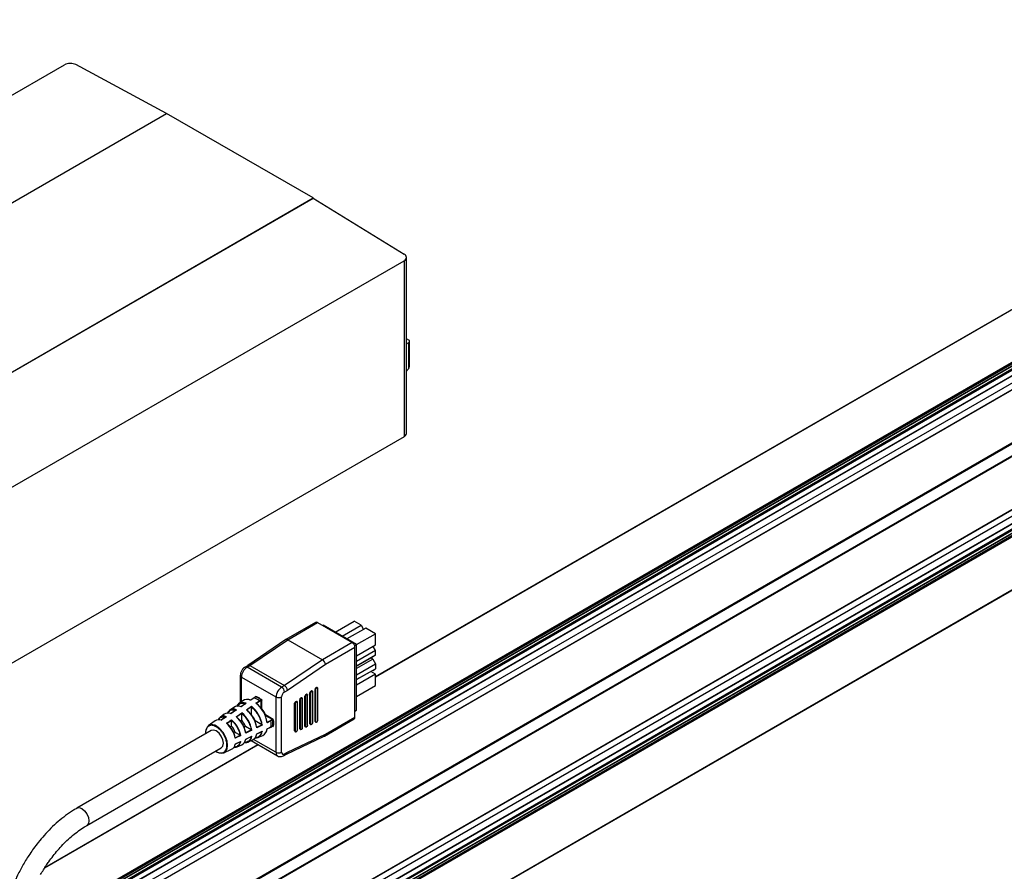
# Model space of a CAD drawing. Header units: millimetres. Extents: x 25 to 1093, y 25 to 838.
# Tile 13 of 16: x 262 to 508, y 353 to 566. Entities that reach past the tile are written whole.
import ezdxf

# ---------------------------------------------------------------- set-up
doc = ezdxf.new("R2010")
doc.units = ezdxf.units.MM

msp = doc.modelspace()

# ---------------------------------------------------------------- linework, layer by layer
at = {"ltscale": 4}
for p, q in [((350.46, 402.14), (662.13, 582.06)), ((662.28, 582.05), (350.46, 402.04)), ((673.72, 573.81), (261.89, 336.07)), ((673.86, 573.57), (261.89, 335.74)), ((261.9, 336.83), (673.82, 574.62)), ((673.15, 574.14), (261.9, 336.73)), ((261.91, 336.89), (673.86, 574.71)), ((261.93, 337.4), (673.86, 575.2)), ((261.94, 337.73), (673.72, 575.45)), ((679.56, 572.03), (233.37, 314.45)), ((679.66, 572.02), (233.47, 314.44)), ((673.86, 572.26), (261.89, 334.44)), ((261.89, 334.37), (673.82, 572.17)), ((261.89, 332.58), (671.76, 569.2)), ((244.91, 307.84), (691.1, 565.41)), ((245.06, 307.68), (691.25, 565.26)), ((246.35, 305.44), (692.54, 563.02)), ((692.6, 562.81), (246.41, 305.24)), ((78.19, 442.76), (272.72, 555.06)), ((298.21, 542.91), (275.55, 555.12)), ((246.37, 291.94), (692.56, 549.51)), ((246.41, 292.03), (692.6, 549.6)), ((686.21, 544.18), (240.02, 286.6)), ((689.81, 544.47), (243.63, 286.89)), ((243.73, 286.88), (689.91, 544.46)), ((100.89, 429), (298.24, 542.93)), ((244.86, 286.23), (691.04, 543.81)), ((245.14, 286.07), (691.18, 543.56)), ((245.7, 285.74), (691.18, 542.91)), ((691.93, 543.25), (245.79, 285.69)), ((692.03, 543.24), (245.85, 285.66)), ((692.46, 542.99), (246.27, 285.41)), ((692.6, 542.75), (246.41, 285.17)), ((334.88, 521.78), (298.24, 542.93)), ((692.54, 529.4), (246.35, 271.82)), ((246.41, 271.96), (692.6, 529.54)), ((245.06, 271.08), (691.25, 528.65)), ((137.53, 407.84), (334.88, 521.78)), ((334.88, 521.78), (334.88, 521.74)), ((137.53, 407.81), (334.88, 521.74)), ((334.88, 521.74), (357.57, 507.76)), ((163.05, 393.78), (357.57, 506.08)), ((357.57, 506.08), (357.57, 462.09)), ((358.16, 462.9), (358.16, 506.91)), ((358.74, 486.27), (358.16, 486.61)), ((358.16, 485.29), (358.74, 485.62)), ((358.74, 479.15), (358.74, 485.62)), ((358.97, 482.27), (358.97, 485.95)), ((357.57, 462.09), (163.05, 349.79)), ((340.38, 413.25), (345.09, 415.97)), ((346.83, 414.97), (345.09, 415.97)), ((335.47, 415.68), (328.05, 411.4)), ((328.54, 411.35), (335.97, 415.64)), ((335.97, 415.64), (344.6, 410.66)), ((337.24, 414.9), (337.38, 414.98)), ((345.73, 410.17), (337.38, 414.98)), ((342.11, 412.25), (346.83, 414.97)), ((348.02, 414.28), (343.31, 411.56)), ((346.83, 414.97), (347.42, 413.94)), ((350.46, 412.87), (348.02, 414.28)), ((328.03, 411.39), (318.57, 404.95)), ((319.07, 404.9), (328.54, 411.35)), ((328.54, 411.35), (337.17, 406.37)), ((345.73, 410.14), (350.46, 412.87)), ((350.46, 410.06), (350.46, 412.87)), ((344.6, 410.66), (337.17, 406.37)), ((345.3, 409.43), (337.91, 405.16)), ((345.22, 409.87), (345.73, 410.17)), ((345.3, 392.01), (345.3, 409.43)), ((345.73, 393.72), (345.73, 410.17)), ((345.73, 407.32), (350.46, 410.06)), ((350.46, 408.68), (345.73, 405.94)), ((350.46, 408.68), (349.86, 409.71)), ((350.46, 407.49), (350.46, 408.68)), ((337.17, 406.37), (327.7, 399.92)), ((350.46, 407.49), (345.73, 404.76)), ((345.73, 404.76), (349.75, 407.08)), ((349.75, 406.52), (345.73, 404.2)), ((349.75, 406.52), (349.27, 406.8)), ((350.46, 407.49), (349.75, 407.08)), ((349.75, 406.52), (350.46, 405.3)), ((318.58, 404.95), (317.86, 404.54)), ((318.36, 404.49), (319.07, 404.9)), ((326.99, 399.51), (318.36, 404.49)), ((319.07, 404.9), (327.7, 399.92)), ((337.91, 405.16), (328.43, 398.71)), ((345.73, 402.56), (350.46, 405.3)), ((345.73, 401.38), (350.46, 404.11)), ((349.75, 403.7), (345.73, 401.38)), ((349.75, 403.7), (350.46, 404.11)), ((350.46, 405.3), (350.46, 404.11)), ((316.66, 402.45), (316.66, 395.64)), ((316.95, 402.04), (325.57, 397.06)), ((316.95, 395.86), (316.95, 402.04)), ((350.46, 402.73), (345.73, 400)), ((350.46, 402.73), (349.27, 403.42)), ((350.46, 399.91), (350.46, 402.73)), ((327.7, 399.92), (326.99, 399.51)), ((328.43, 398.71), (327.7, 398.29)), ((335.33, 390.96), (335.33, 398.96)), ((335.33, 398.96), (335.47, 398.88)), ((335.47, 398.88), (335.47, 390.88)), ((335.54, 399.33), (335.69, 399.41)), ((335.69, 399.25), (335.54, 399.33)), ((335.69, 399.41), (335.83, 399.33)), ((335.69, 399.25), (335.83, 399.33)), ((335.98, 399.35), (335.84, 399.43)), ((336.04, 391.21), (336.04, 399.21)), ((345.73, 397.18), (350.46, 399.91)), ((319.28, 396.22), (318.95, 396.28)), ((320.08, 396.82), (319.25, 396.26)), ((320.11, 396.82), (319.26, 396.24)), ((320.5, 397.06), (320.08, 396.82)), ((320.54, 397.07), (320.11, 396.82)), ((320.48, 397.23), (320.48, 397.05)), ((321.41, 396.07), (321.84, 396.32)), ((322.04, 394.11), (322.04, 396.34)), ((325.57, 397.06), (325.57, 383.23)), ((326.99, 383.23), (326.99, 397.06)), ((331.51, 389.13), (331.51, 396.36)), ((331.51, 396.36), (331.66, 396.28)), ((331.66, 396.28), (331.66, 389.05)), ((331.73, 396.73), (331.87, 396.81)), ((331.87, 396.65), (331.73, 396.73)), ((331.87, 396.81), (332.01, 396.73)), ((332.01, 396.73), (331.87, 396.65)), ((332.16, 396.74), (332.02, 396.83)), ((332.22, 389.4), (332.22, 396.61)), ((332.79, 389.76), (332.79, 397.25)), ((332.79, 397.25), (332.93, 397.17)), ((332.93, 397.17), (332.93, 389.68)), ((332.98, 397.61), (333.12, 397.7)), ((333.12, 397.52), (332.98, 397.61)), ((333.12, 397.7), (333.26, 397.62)), ((333.26, 397.62), (333.12, 397.52)), ((333.43, 397.65), (333.29, 397.73)), ((333.49, 390), (333.49, 397.51)), ((334.06, 390.36), (334.06, 398.1)), ((334.06, 398.1), (334.2, 398.01)), ((334.2, 398.01), (334.2, 390.28)), ((334.27, 398.46), (334.41, 398.55)), ((334.41, 398.38), (334.27, 398.46)), ((334.41, 398.55), (334.55, 398.46)), ((334.55, 398.46), (334.41, 398.38)), ((334.7, 398.48), (334.56, 398.56)), ((334.77, 390.6), (334.77, 398.34)), ((315.02, 394.45), (313.96, 393.68)), ((315.73, 393.84), (314.31, 392.88)), ((315.79, 394.75), (316.34, 395.29)), ((317.27, 396.09), (316.21, 395.32)), ((316.88, 394.59), (316.54, 394.64)), ((318.13, 395.47), (316.86, 394.61)), ((318.16, 393.86), (319.43, 394.72)), ((319.42, 394.57), (318.29, 393.8)), ((318.29, 393.8), (318.29, 393.78)), ((319.42, 394.56), (319.42, 394.57)), ((319.42, 392.63), (319.42, 394.56)), ((320.56, 395.49), (321.41, 396.07)), ((320.69, 395.43), (320.7, 395.41)), ((321.47, 395.96), (320.7, 395.43)), ((321.9, 396.2), (321.47, 395.96)), ((321.9, 394.08), (321.9, 396.2)), ((330.24, 388.55), (330.24, 395.49)), ((330.24, 395.49), (330.38, 395.41)), ((330.38, 395.41), (330.38, 388.47)), ((330.45, 395.86), (330.6, 395.94)), ((330.6, 395.78), (330.45, 395.86)), ((330.6, 395.94), (330.74, 395.86)), ((330.74, 395.86), (330.6, 395.78)), ((330.89, 395.88), (330.75, 395.96)), ((330.95, 388.8), (330.95, 395.74)), ((312.63, 392.72), (311.58, 391.95)), ((313.18, 392.12), (311.91, 391.25)), ((315.61, 392.13), (317.03, 393.09)), ((315.75, 392.05), (315.74, 392.07)), ((315.75, 392.07), (315.74, 392.07)), ((317.02, 392.94), (315.75, 392.07)), ((317.02, 392.94), (317.02, 392.93)), ((317.02, 391.24), (317.02, 392.93)), ((319.42, 392.63), (319.36, 392.59)), ((324.67, 391.4), (322.83, 392.46)), ((324.85, 391.46), (322.93, 392.57)), ((324.67, 391.4), (324.24, 391.16)), ((337.68, 387.27), (345.1, 391.55)), ((337.91, 387.74), (345.3, 392.01)), ((345.3, 393.48), (345.73, 393.72)), ((310.39, 391.09), (308.66, 389.84)), ((313.31, 390.4), (313.28, 390.54)), ((314.47, 391.21), (313.34, 390.44)), ((313.34, 390.44), (313.34, 390.41)), ((314.47, 389.77), (314.1, 389.56)), ((314.47, 391.2), (314.47, 391.21)), ((314.47, 389.77), (314.47, 391.2)), ((316.66, 391.03), (317.02, 391.24)), ((317.93, 389.66), (317.57, 389.45)), ((319.39, 388.82), (317.93, 389.66)), ((320.34, 391.05), (320.27, 391.01)), ((322.01, 390.08), (320.34, 391.05)), ((320.76, 389.49), (320.78, 389.48)), ((322.15, 390.01), (320.77, 389.34)), ((320.78, 389.48), (322.01, 390.08)), ((320.78, 389.48), (320.78, 389.48)), ((322.01, 390.08), (322.01, 390.08)), ((323.26, 388.81), (323.38, 389.13)), ((323.36, 389.07), (324.3, 389.52)), ((324.31, 391.05), (323.38, 390.6)), ((323.38, 390.76), (323.4, 390.75)), ((323.38, 389.1), (324.31, 389.55)), ((323.4, 390.75), (324.24, 391.16)), ((323.4, 390.75), (323.4, 390.75)), ((324.29, 389.52), (324.72, 389.77)), ((324.74, 391.3), (324.31, 391.05)), ((324.31, 389.55), (324.74, 389.8)), ((324.7, 389.75), (324.85, 389.66)), ((324.72, 389.77), (324.72, 389.77)), ((331.66, 389.05), (331.51, 389.13)), ((331.58, 389), (331.72, 388.92)), ((331.78, 388.9), (332.01, 389.03)), ((332.93, 389.68), (332.79, 389.76)), ((332.85, 389.62), (332.99, 389.54)), ((333.14, 389.55), (333.28, 389.63)), ((334.2, 390.28), (334.06, 390.36)), ((334.12, 390.22), (334.26, 390.14)), ((334.41, 390.16), (334.55, 390.24)), ((335.47, 390.88), (335.33, 390.96)), ((335.39, 390.82), (335.54, 390.74)), ((335.69, 390.76), (335.83, 390.84)), ((309.4, 388.68), (275.82, 369.29)), ((315.01, 387.98), (315.39, 388.19)), ((315.38, 386.89), (315.4, 386.87)), ((316.62, 387.48), (315.39, 388.19)), ((316.77, 387.4), (315.39, 386.73)), ((315.4, 386.88), (316.63, 387.47)), ((315.4, 386.87), (315.4, 386.88)), ((316.63, 387.47), (316.62, 387.48)), ((317.99, 388.15), (318.01, 388.14)), ((319.54, 388.74), (318, 388)), ((318, 386.49), (319.54, 387.24)), ((318.01, 388.14), (318.02, 388.14)), ((318.02, 388.14), (319.4, 388.81)), ((319.39, 388.82), (319.4, 388.81)), ((325.57, 383.23), (319.97, 386.46)), ((321.1, 387.04), (320.34, 386.83)), ((320.77, 387.83), (322.15, 388.51)), ((321.06, 386.92), (322.25, 387.45)), ((328.19, 382.77), (337.65, 387.25)), ((328.43, 383.25), (337.91, 387.74)), ((330.38, 388.47), (330.24, 388.55)), ((330.3, 388.42), (330.45, 388.33)), ((330.6, 388.35), (330.74, 388.43)), ((321.14, 385.11), (267.73, 354.28)), ((267.83, 354.44), (321.05, 385.16)), ((278.32, 364.96), (311.9, 384.35)), ((312.54, 383.13), (314.48, 383.99)), ((315.39, 385.23), (316.77, 385.9)), ((316.63, 385.84), (315.4, 385.24)), ((315.83, 384.59), (317.02, 385.12)), ((318.52, 385.79), (319.71, 386.32)), ((319.34, 386.15), (325.99, 382.31)), ((327.49, 382.36), (328.21, 382.78)), ((327.7, 382.82), (328.43, 383.25))]:
    msp.add_line(p, q, dxfattribs=at)
at = {"ltscale": 4, "flags": 128}
for points in [[(333.26, 397.62), (333.31, 397.64), (333.35, 397.66), (333.39, 397.66), (333.43, 397.65), (333.45, 397.63), (333.48, 397.6), (333.49, 397.56), (333.49, 397.51)], [(315.69, 393.84), (315.05, 393.41), (314.3, 392.9)], [(318.09, 395.47), (317.52, 395.08), (316.82, 394.61)], [(313.14, 392.11), (312.57, 391.72), (311.87, 391.25)], [(312.54, 383.13), (312.94, 383.41), (313.33, 384.06), (313.46, 384.97), (313.33, 386.02), (312.94, 387.13), (312.33, 388.18), (311.57, 389.07), (310.72, 389.72)], [(311.9, 384.35), (311.9, 384.35), (312.29, 384.79), (312.42, 385.49), (312.29, 386.35), (311.9, 387.23), (311.33, 388.01), (310.65, 388.55), (309.98, 388.79), (309.4, 388.68)], [(317.98, 386.46), (318.68, 386.8), (319.52, 387.21)], [(320.75, 387.8), (321.38, 388.11), (322.13, 388.47)], [(275.81, 369.28), (275.82, 369.29), (276.39, 369.4), (277.07, 369.16), (277.74, 368.62), (278.32, 367.84), (278.7, 366.96), (278.83, 366.1)], [(278.83, 366.1), (278.7, 365.4), (278.32, 364.96), (278.31, 364.95)]]:
    msp.add_lwpolyline(points, dxfattribs=at)
at = {"ltscale": 16}
for centre, radius, start, end in [((357.35, 480), 1.63, 299.7261, 328.4861), ((357.16, 463), 1.01, 294.3747, 354.3052), ((335.68, 415.23), 0.503, 54.3824, 114.3071), ((343.77, 409.36), 1.54, 2.6055, 57.3945), ((320.02, 401.9), 3.07, 122.6055, 177.3945), ((318.07, 404.11), 0.479, 52.7451, 115.9712), ((317.13, 402.48), 0.479, 184.0281, 247.2638), ((328.65, 396.92), 3.07, 122.6055, 177.3945), ((326.16, 398.22), 1.54, 2.6055, 57.3945), ((335.79, 398.94), 0.461, 122.6055, 177.3945), ((335.93, 398.86), 0.461, 122.6055, 177.3945), ((335.77, 399.29), 0.151, 65.6929, 125.6176), ((335.91, 399.23), 0.131, 350.786, 129.2033), ((318.4, 394.36), 2.07, 65.4273, 123.3694), ((318.4, 392.35), 4.79, 50.9974, 69.0079), ((318.83, 392.6), 4.79, 50.9968, 69.0086), ((326.28, 398.43), 1.54, 242.6097, 297.3903), ((328.52, 396.99), 1.54, 122.6055, 177.3945), ((331.97, 396.34), 0.461, 122.6055, 177.3945), ((332.12, 396.26), 0.461, 122.6055, 177.3945), ((331.96, 396.69), 0.151, 65.6929, 125.6176), ((332.09, 396.63), 0.131, 350.786, 129.2033), ((333.25, 397.23), 0.466, 125.7856, 177.1942), ((333.39, 397.15), 0.466, 125.7856, 177.1942), ((333.23, 397.59), 0.155, 65.5382, 132.5139), ((334.52, 398.08), 0.461, 122.6055, 177.3945), ((334.66, 397.99), 0.461, 122.6055, 177.3945), ((334.5, 398.42), 0.151, 65.6929, 125.6176), ((334.64, 398.36), 0.131, 350.786, 129.2033), ((314.99, 392.09), 1.9, 67.3324, 123.0336), ((316.08, 392.84), 1.93, 66.3387, 123.4912), ((317.31, 393.84), 1.85, 126.7085, 152.3903), ((317.31, 393.61), 2.04, 66.3872, 122.879), ((313.27, 388.02), 7.62, 9.9445, 50.0555), ((314.41, 388.68), 7.86, 9.7109, 50.2891), ((315.43, 389.27), 8.07, 9.5156, 50.4844), ((330.7, 395.47), 0.461, 122.6055, 177.3945), ((330.84, 395.39), 0.461, 122.6055, 177.3945), ((330.68, 395.82), 0.151, 65.6929, 125.6176), ((330.82, 395.76), 0.131, 350.786, 129.2033), ((311.3, 389.71), 1.65, 68.6794, 123.7876), ((312.55, 390.65), 1.63, 126.7228, 154.4648), ((312.54, 390.49), 1.75, 68.494, 123.2168), ((313.63, 391.23), 1.79, 67.4524, 123.6352), ((315.02, 392.27), 1.76, 126.8005, 155.7583), ((309.96, 386.11), 6.93, 10.7169, 49.2581), ((310.98, 386.7), 7.14, 10.4616, 49.5384), ((312.25, 387.43), 7.41, 10.1656, 49.8344), ((316.32, 389.78), 4.21, 17.4855, 42.5145), ((344.83, 391.95), 0.48, 304.0564, 7.2558), ((310.11, 388.22), 2.16, 129.1673, 189.711), ((309.59, 388.22), 1.87, 53.0639, 116.8609), ((308.82, 385.45), 6.69, 11.0225, 48.9775), ((311.37, 386.92), 4.21, 17.4855, 42.5145), ((313.91, 388.39), 4.21, 17.4855, 42.5145), ((321.29, 389.32), 2.1, 297.1859, 354.0208), ((319.58, 390.3), 4.79, 350.9962, 9.0038), ((320.01, 390.55), 4.79, 350.9955, 9.0045), ((331.66, 389.12), 0.149, 174.025, 234.6628), ((331.78, 389.03), 0.128, 169.6882, 269.9359), ((331.76, 389.42), 0.461, 302.6055, 357.3945), ((332.93, 389.74), 0.148, 173.7012, 234.9867), ((333.06, 389.65), 0.131, 170.786, 309.2033), ((333.03, 390.02), 0.461, 302.6055, 357.3945), ((334.21, 390.34), 0.148, 173.7012, 234.9867), ((334.33, 390.26), 0.131, 170.786, 309.2033), ((334.31, 390.63), 0.461, 302.6055, 357.3945), ((335.48, 390.95), 0.148, 173.7012, 234.9867), ((335.6, 390.86), 0.131, 170.786, 309.2033), ((335.58, 391.23), 0.461, 302.6055, 357.3945), ((316.2, 386.74), 1.82, 296.8647, 352.0513), ((317.69, 387.46), 1.87, 296.444, 353.1934), ((318.82, 388.07), 1.96, 297.0387, 353.1348), ((320.33, 388.59), 1.82, 270.8523, 293.397), ((320.16, 388.71), 2, 296.5721, 354.1651), ((330.39, 388.54), 0.148, 173.7012, 234.9867), ((330.51, 388.45), 0.131, 170.786, 309.2033), ((330.49, 388.82), 0.461, 302.6055, 357.3945), ((313.73, 385.49), 1.68, 296.6803, 350.8564), ((315.18, 386.1), 1.64, 263.9254, 293.2186), ((315.06, 386.14), 1.72, 296.2923, 352.0004), ((317.82, 387.41), 1.77, 263.6723, 293.175), ((311.88, 385.23), 2.2, 230.6097, 287.2992), ((326.28, 384.59), 1.54, 242.6097, 297.3903), ((326.55, 383.12), 0.986, 173.699, 235.0098), ((327.42, 383.16), 0.437, 170.786, 309.2033), ((327.2, 382.77), 0.503, 305.6999, 5.6202)]:
    msp.add_arc(centre, radius, start, end, dxfattribs=at)
for centre, major_axis, ratio, start_param, end_param in [((274.14, 554.3), (2, 0.06), 0.557598, 0.769709, 2.340506), ((356.16, 506.95), (2, -0.06), 0.596325, 5.51573, 7.086527), ((358.17, 485.95), (0.802, 0), 0.575709, 5.499157, 7.067214), ((328.58, 410.55), (-0.532, 0.847), 0.551057, 5.477444, 6.303609), ((337.2, 405.57), (-0.532, 0.847), 0.551057, 3.906648, 5.477444), ((319.1, 404.1), (-0.532, 0.847), 0.551057, 5.477444, 6.303609), ((327.73, 399.12), (-0.532, 0.847), 0.551057, 3.906648, 5.477444), ((337.2, 388.15), (-0.465, 0.886), 0.602548, 3.117175, 3.95149), ((327.73, 383.66), (-0.465, 0.886), 0.602548, 3.166011, 3.95149)]:
    msp.add_ellipse(centre, major_axis=major_axis, ratio=ratio, start_param=start_param, end_param=end_param, dxfattribs=at)
at = {"ltscale": 4}
for points, knots in [([(358.74, 479.15), (358.77, 479.21), (358.87, 479.38), (358.94, 479.72), (358.95, 479.96), (358.95, 480.08)], [0, 0, 0, 0, 0.202283, 0.593732, 1, 1, 1, 1]), ([(358.95, 480.08), (358.96, 480.53), (358.97, 481.26), (358.97, 481.99), (358.97, 482.27)], [0, 0, 0, 0, 0.621147, 1, 1, 1, 1]), ([(317.86, 404.54), (317.73, 404.46), (317.41, 404.24), (316.99, 403.7), (316.7, 403.06), (316.67, 402.63), (316.66, 402.45)], [0, 0, 0, 0, 0.187808, 0.47786, 0.780726, 1, 1, 1, 1]), ([(319.26, 396.24), (319.26, 396.25), (319.26, 396.27), (319.27, 396.27), (319.27, 396.26), (319.28, 396.25), (319.28, 396.24)], [0, 0, 0, 0, 0.374423, 0.618805, 0.813514, 1, 1, 1, 1]), ([(320.54, 397.07), (320.54, 397.07), (320.55, 397.07), (320.56, 397.09), (320.56, 397.13), (320.53, 397.18), (320.5, 397.21), (320.48, 397.23)], [0, 0, 0, 0, 0.068287, 0.152836, 0.385149, 0.618072, 1, 1, 1, 1]), ([(322.04, 396.34), (322.03, 396.34), (321.99, 396.34), (321.94, 396.34), (321.89, 396.33), (321.87, 396.33), (321.85, 396.32), (321.84, 396.32), (321.84, 396.32)], [0, 0, 0, 0, 0.24566, 0.6459488, 0.7547982, 0.8479532, 0.9282562, 1, 1, 1, 1]), ([(322.04, 396.34), (322.03, 396.33), (322.02, 396.31), (322.01, 396.3), (322.01, 396.3), (322, 396.3), (322, 396.29), (322, 396.28), (321.97, 396.26), (321.94, 396.24), (321.91, 396.22), (321.9, 396.21), (321.9, 396.2), (321.9, 396.2)], [0, 0, 0, 0, 0.253153, 0.317436, 0.333972, 0.338338, 0.339906, 0.340104, 0.569476, 0.813646, 0.925268, 0.966777, 1, 1, 1, 1]), ([(313.97, 393.54), (314, 393.58), (314.21, 393.8), (314.77, 393.91), (315.33, 393.8), (315.6, 393.74)], [0, 0, 0, 0, 0.095263, 0.556604, 1, 1, 1, 1]), ([(316.34, 395.29), (316.59, 395.39), (317.08, 395.6), (317.7, 395.45), (318.01, 395.37)], [0, 0, 0, 0, 0.510429, 1, 1, 1, 1]), ([(316.86, 394.61), (316.86, 394.62), (316.86, 394.64), (316.86, 394.64), (316.87, 394.63), (316.87, 394.62), (316.87, 394.61)], [0, 0, 0, 0, 0.375344, 0.618989, 0.813274, 1, 1, 1, 1]), ([(318.29, 393.8), (318.29, 393.8), (318.28, 393.82), (318.25, 393.84), (318.21, 393.85), (318.18, 393.86), (318.16, 393.86)], [0, 0, 0, 0, 0.18732, 0.386266, 0.623568, 1, 1, 1, 1]), ([(320.76, 389.49), (320.67, 389.88), (320.49, 390.67), (319.92, 391.86), (319.17, 392.96), (318.58, 393.51), (318.29, 393.78)], [0, 0, 0, 0, 0.244918, 0.5, 0.755082, 1, 1, 1, 1]), ([(319.43, 394.72), (319.43, 394.71), (319.43, 394.68), (319.43, 394.64), (319.43, 394.6), (319.42, 394.58), (319.42, 394.57)], [0, 0, 0, 0, 0.359706, 0.604114, 0.823706, 1, 1, 1, 1]), ([(319.42, 394.56), (319.73, 394.28), (320.34, 393.7), (321.13, 392.56), (321.73, 391.31), (321.91, 390.49), (322.01, 390.08)], [0, 0, 0, 0, 0.244786, 0.5, 0.755214, 1, 1, 1, 1]), ([(320.69, 395.43), (320.69, 395.44), (320.68, 395.45), (320.66, 395.47), (320.62, 395.49), (320.58, 395.49), (320.56, 395.49)], [0, 0, 0, 0, 0.187076, 0.386205, 0.623065, 1, 1, 1, 1]), ([(323.38, 390.76), (323.28, 391.18), (323.09, 392.03), (322.47, 393.33), (321.65, 394.53), (321.01, 395.12), (320.7, 395.41)], [0, 0, 0, 0, 0.244674, 0.5, 0.755326, 1, 1, 1, 1]), ([(321.41, 396.07), (321.42, 396.06), (321.44, 396.05), (321.46, 396.02), (321.47, 395.99), (321.47, 395.97), (321.47, 395.96)], [0, 0, 0, 0, 0.25, 0.5, 0.75, 1, 1, 1, 1]), ([(311.11, 391.23), (311.14, 391.31), (311.25, 391.62), (311.5, 391.79), (311.69, 391.91)], [0, 0, 0, 0, 0.234147, 1, 1, 1, 1]), ([(311.69, 391.91), (311.89, 392), (312.3, 392.17), (312.81, 392.06), (313.06, 392.01)], [0, 0, 0, 0, 0.509313, 1, 1, 1, 1]), ([(313.21, 390.5), (313.26, 390.53), (313.4, 390.63), (313.82, 390.91), (314.2, 391.17), (314.48, 391.36)], [0, 0, 0, 0, 0.116787, 0.322383, 1, 1, 1, 1]), ([(313.47, 392.95), (313.49, 393.01), (313.59, 393.29), (313.8, 393.43), (313.97, 393.54)], [0, 0, 0, 0, 0.224785, 1, 1, 1, 1]), ([(314.31, 392.88), (314.31, 392.89), (314.31, 392.91), (314.32, 392.91), (314.32, 392.91), (314.33, 392.89), (314.33, 392.89)], [0, 0, 0, 0, 0.376138, 0.61907, 0.812963, 1, 1, 1, 1]), ([(314.47, 391.21), (314.47, 391.21), (314.48, 391.23), (314.48, 391.26), (314.48, 391.28), (314.48, 391.29), (314.48, 391.29), (314.48, 391.29), (314.48, 391.29), (314.48, 391.31), (314.47, 391.33), (314.47, 391.35), (314.48, 391.36), (314.48, 391.36), (314.48, 391.36)], [0, 0, 0, 0, 0.113055, 0.24095, 0.489504, 0.489657, 0.490074, 0.491702, 0.498129, 0.523673, 0.759936, 0.889818, 0.945744, 1, 1, 1, 1]), ([(315.74, 392.07), (315.74, 392.08), (315.73, 392.09), (315.71, 392.11), (315.67, 392.13), (315.63, 392.13), (315.61, 392.13)], [0, 0, 0, 0, 0.1876382, 0.3863644, 0.6229042, 1, 1, 1, 1]), ([(317.99, 388.15), (317.91, 388.5), (317.74, 389.22), (317.21, 390.3), (316.54, 391.29), (316.01, 391.8), (315.75, 392.05)], [0, 0, 0, 0, 0.245205, 0.5, 0.754795, 1, 1, 1, 1]), ([(317.03, 393.09), (317.03, 393.08), (317.03, 393.05), (317.03, 393), (317.02, 392.97), (317.02, 392.95), (317.02, 392.94)], [0, 0, 0, 0, 0.390009, 0.61739, 0.814191, 1, 1, 1, 1]), ([(317.02, 392.93), (317.3, 392.67), (317.86, 392.13), (318.57, 391.08), (319.13, 389.94), (319.3, 389.19), (319.39, 388.82)], [0, 0, 0, 0, 0.245041, 0.5, 0.754959, 1, 1, 1, 1]), ([(324.67, 391.4), (324.67, 391.4), (324.67, 391.41), (324.69, 391.41), (324.72, 391.42), (324.76, 391.44), (324.8, 391.45), (324.83, 391.45), (324.84, 391.46), (324.85, 391.46)], [0, 0, 0, 0, 0.033692, 0.073924, 0.177578, 0.410448, 0.691416, 0.763505, 1, 1, 1, 1]), ([(324.74, 391.3), (324.74, 391.3), (324.75, 391.31), (324.77, 391.33), (324.8, 391.36), (324.83, 391.41), (324.85, 391.44), (324.85, 391.46)], [0, 0, 0, 0, 0.068287, 0.152836, 0.385149, 0.618072, 1, 1, 1, 1]), ([(308.76, 389.79), (308.64, 389.7), (308.4, 389.52), (308.09, 388.98), (307.92, 388.41), (308, 387.93), (308.01, 387.87)], [0, 0, 0, 0, 0.245849, 0.486589, 0.933797, 1, 1, 1, 1]), ([(310.65, 389.6), (310.32, 389.75), (309.8, 389.99), (309.17, 389.97), (308.9, 389.85), (308.76, 389.79)], [0, 0, 0, 0, 0.478914, 0.736721, 1, 1, 1, 1]), ([(312.55, 383.24), (312.67, 383.33), (312.91, 383.5), (313.23, 384.04), (313.39, 384.93), (313.23, 386.01), (312.91, 386.92), (312.56, 387.61), (312.13, 388.26), (311.51, 389), (310.99, 389.36), (310.65, 389.6)], [0, 0, 0, 0, 0.08776, 0.173695, 0.333333, 0.492971, 0.578907, 0.666667, 0.754426, 0.840362, 1, 1, 1, 1]), ([(311.91, 391.25), (311.91, 391.26), (311.91, 391.28), (311.91, 391.28), (311.92, 391.27), (311.92, 391.26), (311.92, 391.25)], [0, 0, 0, 0, 0.376113, 0.61903, 0.812608, 1, 1, 1, 1]), ([(313.21, 390.5), (313.21, 390.5), (313.22, 390.5), (313.23, 390.5), (313.24, 390.5), (313.25, 390.5), (313.26, 390.5), (313.27, 390.49), (313.29, 390.48), (313.32, 390.46), (313.33, 390.45), (313.34, 390.44), (313.34, 390.44)], [0, 0, 0, 0, 0.055546, 0.11426, 0.249187, 0.251559, 0.27013, 0.321629, 0.515897, 0.760356, 0.877222, 1, 1, 1, 1]), ([(315.38, 386.89), (315.3, 387.21), (315.13, 387.85), (314.66, 388.82), (314.05, 389.72), (313.58, 390.19), (313.34, 390.41)], [0, 0, 0, 0, 0.245508, 0.5, 0.754492, 1, 1, 1, 1]), ([(314.47, 391.2), (314.72, 390.96), (315.23, 390.47), (315.87, 389.52), (316.37, 388.49), (316.54, 387.81), (316.62, 387.48)], [0, 0, 0, 0, 0.245343, 0.5, 0.754657, 1, 1, 1, 1]), ([(320.77, 389.34), (320.78, 389.36), (320.79, 389.39), (320.8, 389.43), (320.79, 389.46), (320.79, 389.47), (320.78, 389.48)], [0, 0, 0, 0, 0.375344, 0.618989, 0.813274, 1, 1, 1, 1]), ([(322.01, 390.08), (322.02, 390.07), (322.04, 390.07), (322.08, 390.05), (322.12, 390.03), (322.14, 390.01), (322.15, 390.01)], [0, 0, 0, 0, 0.176277, 0.395885, 0.64026, 1, 1, 1, 1]), ([(323.38, 390.6), (323.39, 390.62), (323.41, 390.65), (323.41, 390.7), (323.41, 390.73), (323.4, 390.74), (323.4, 390.75)], [0, 0, 0, 0, 0.374423, 0.618805, 0.813514, 1, 1, 1, 1]), ([(323.4, 389.11), (323.4, 389.11), (323.41, 389.1), (323.41, 389.09), (323.41, 389.09), (323.39, 389.1), (323.38, 389.1)], [0, 0, 0, 0, 0.187076, 0.386205, 0.623065, 1, 1, 1, 1]), ([(324.24, 391.16), (324.25, 391.15), (324.27, 391.14), (324.29, 391.11), (324.31, 391.08), (324.31, 391.06), (324.31, 391.05)], [0, 0, 0, 0, 0.25, 0.5, 0.75, 1, 1, 1, 1]), ([(324.31, 389.55), (324.31, 389.54), (324.31, 389.53), (324.29, 389.52), (324.27, 389.51), (324.25, 389.52), (324.24, 389.53)], [0, 0, 0, 0, 0.25, 0.5, 0.75, 1, 1, 1, 1]), ([(324.85, 389.66), (324.84, 389.68), (324.83, 389.7), (324.81, 389.71), (324.8, 389.72), (324.8, 389.72), (324.8, 389.72), (324.79, 389.73), (324.76, 389.75), (324.72, 389.77), (324.69, 389.78), (324.67, 389.77), (324.67, 389.77), (324.67, 389.77)], [0, 0, 0, 0, 0.253153, 0.317436, 0.333972, 0.338338, 0.339906, 0.340104, 0.569476, 0.813646, 0.925268, 0.966777, 1, 1, 1, 1]), ([(324.72, 389.77), (324.72, 389.77), (324.72, 389.77), (324.73, 389.76), (324.75, 389.76), (324.75, 389.75)], [0, 0, 0, 0, 0.329897, 0.660031, 1, 1, 1, 1]), ([(324.85, 389.66), (324.85, 389.68), (324.84, 389.72), (324.81, 389.77), (324.78, 389.79), (324.77, 389.8), (324.75, 389.8), (324.74, 389.8), (324.74, 389.8)], [0, 0, 0, 0, 0.24566, 0.6459488, 0.7547982, 0.8479532, 0.9282562, 1, 1, 1, 1]), ([(315.39, 386.73), (315.39, 386.75), (315.41, 386.78), (315.41, 386.83), (315.41, 386.86), (315.4, 386.87), (315.4, 386.87)], [0, 0, 0, 0, 0.376113, 0.61903, 0.812608, 1, 1, 1, 1]), ([(316.63, 387.47), (316.64, 387.47), (316.66, 387.46), (316.69, 387.45), (316.73, 387.42), (316.75, 387.41), (316.77, 387.4)], [0, 0, 0, 0, 0.185985, 0.3824858, 0.6096099, 1, 1, 1, 1]), ([(318, 388), (318.01, 388.02), (318.02, 388.05), (318.03, 388.09), (318.02, 388.12), (318.02, 388.13), (318.01, 388.14)], [0, 0, 0, 0, 0.376138, 0.61907, 0.812963, 1, 1, 1, 1]), ([(318.01, 386.51), (318.02, 386.5), (318.02, 386.49), (318.03, 386.48), (318.02, 386.48), (318.01, 386.49), (318, 386.49)], [0, 0, 0, 0, 0.187638, 0.386364, 0.622904, 1, 1, 1, 1]), ([(319.39, 387.18), (319.3, 386.92), (319.12, 386.38), (318.74, 385.95), (318.45, 385.88), (318.4, 385.87)], [0, 0, 0, 0, 0.443276, 0.904493, 1, 1, 1, 1]), ([(319.4, 388.81), (319.41, 388.81), (319.43, 388.8), (319.46, 388.79), (319.5, 388.76), (319.52, 388.75), (319.54, 388.74)], [0, 0, 0, 0, 0.185725, 0.382589, 0.609986, 1, 1, 1, 1]), ([(319.54, 387.24), (319.52, 387.22), (319.5, 387.2), (319.46, 387.18), (319.43, 387.17), (319.41, 387.18), (319.4, 387.18)], [0, 0, 0, 0, 0.390009, 0.61739, 0.814191, 1, 1, 1, 1]), ([(320.78, 387.85), (320.79, 387.84), (320.79, 387.83), (320.8, 387.82), (320.79, 387.82), (320.78, 387.83), (320.77, 387.83)], [0, 0, 0, 0, 0.18732, 0.386266, 0.623568, 1, 1, 1, 1]), ([(322.01, 388.45), (321.92, 388.15), (321.74, 387.53), (321.31, 387.21), (321.1, 387.04)], [0, 0, 0, 0, 0.489571, 1, 1, 1, 1]), ([(321.88, 388.13), (321.88, 388.13), (321.88, 388.13), (321.89, 388.13), (321.9, 388.12), (321.92, 388.12), (321.92, 388.12)], [0, 0, 0, 0, 0.272611, 0.544217, 0.813792, 1, 1, 1, 1]), ([(322.15, 388.51), (322.14, 388.49), (322.12, 388.47), (322.08, 388.45), (322.04, 388.44), (322.02, 388.44), (322.01, 388.45)], [0, 0, 0, 0, 0.359706, 0.604114, 0.823706, 1, 1, 1, 1]), ([(315.85, 384.71), (315.64, 384.61), (315.39, 384.48), (315.07, 384.53), (315.01, 384.54)], [0, 0, 0, 0, 0.799046, 1, 1, 1, 1]), ([(315.39, 385.23), (315.39, 385.22), (315.41, 385.22), (315.42, 385.22), (315.41, 385.23), (315.4, 385.24), (315.4, 385.24)], [0, 0, 0, 0, 0.403847, 0.634213, 0.782928, 1, 1, 1, 1]), ([(316.62, 385.84), (316.54, 385.6), (316.38, 385.11), (316.02, 384.84), (315.85, 384.71)], [0, 0, 0, 0, 0.490687, 1, 1, 1, 1]), ([(316.63, 385.84), (316.64, 385.84), (316.65, 385.83), (316.67, 385.83), (316.69, 385.84), (316.71, 385.85), (316.71, 385.85), (316.71, 385.85), (316.72, 385.85), (316.74, 385.86), (316.75, 385.88), (316.76, 385.89), (316.77, 385.89), (316.77, 385.9)], [0, 0, 0, 0, 0.1119469, 0.238588, 0.484815, 0.4851828, 0.4877782, 0.4947222, 0.5205532, 0.7550635, 0.8881274, 0.9453706, 1, 1, 1, 1]), ([(318.4, 385.87), (318.22, 385.78), (317.98, 385.66), (317.69, 385.72), (317.61, 385.73)], [0, 0, 0, 0, 0.758492, 1, 1, 1, 1]), ([(310.51, 383.54), (310.56, 383.5), (310.93, 383.19), (311.51, 383.06), (312.13, 383.05), (312.41, 383.18), (312.55, 383.24)], [0, 0, 0, 0, 0.066365, 0.513495, 0.754194, 1, 1, 1, 1]), ([(325.99, 382.32), (326.15, 382.24), (326.47, 382.11), (327.01, 382.14), (327.32, 382.29), (327.49, 382.36)], [0, 0, 0, 0, 0.337333, 0.650034, 1, 1, 1, 1]), ([(275.82, 369.26), (275.52, 369.09), (274.56, 368.56), (272.98, 367.44), (271.1, 365.93), (269.31, 364.27), (267.66, 362.52), (266.23, 360.82), (265.04, 359.25), (263.75, 357.42), (262.93, 356.06), (262.4, 355.18)], [0, 0, 0, 0, 0.058728, 0.18821, 0.316351, 0.442397, 0.56456, 0.677343, 0.770987, 0.852084, 1, 1, 1, 1]), ([(266.73, 352.68), (267.2, 353.45), (267.86, 354.55), (268.92, 356.08), (269.86, 357.35), (271.04, 358.78), (272.31, 360.18), (273.68, 361.51), (275.11, 362.76), (276.57, 363.86), (277.65, 364.59), (278.23, 364.9), (278.32, 364.95)], [0, 0, 0, 0, 0.14754, 0.207456, 0.306461, 0.408555, 0.517245, 0.629642, 0.744549, 0.861037, 0.978504, 1, 1, 1, 1]), ([(262.4, 355.18), (261.92, 354.3), (261.24, 353.07), (260.35, 351.21), (259.66, 349.6), (258.93, 347.67), (258.27, 345.65), (257.72, 343.55), (257.29, 341.41), (257.01, 339.27), (256.88, 337.63), (256.9, 336.73), (256.91, 336.51)], [0, 0, 0, 0, 0.143668, 0.202027, 0.298586, 0.398358, 0.504884, 0.615469, 0.72906, 0.844846, 0.962294, 1, 1, 1, 1])]:
    msp.add_open_spline(points, degree=3, knots=knots, dxfattribs=at)
for points in [[(320.48, 397.23), (320.74, 397.13), (321.26, 396.93), (321.78, 396.53), (322.04, 396.34)], [(320.54, 397.07), (320.53, 397.07), (320.52, 397.07), (320.5, 397.06), (320.49, 397.05), (320.48, 397.03), (320.48, 397.02)], [(321.9, 396.2), (321.9, 396.21), (321.9, 396.23), (321.88, 396.26), (321.86, 396.29), (321.85, 396.31), (321.84, 396.32)], [(317.71, 395.42), (317.7, 395.42), (317.69, 395.43), (317.67, 395.43), (317.65, 395.42), (317.65, 395.4), (317.64, 395.39)], [(322.93, 392.57), (322.82, 392.85), (322.6, 393.41), (322.23, 393.88), (322.04, 394.11)], [(324.74, 391.3), (324.74, 391.31), (324.73, 391.33), (324.71, 391.36), (324.69, 391.39), (324.68, 391.4), (324.67, 391.4)], [(324.85, 391.46), (324.9, 391.14), (324.98, 390.49), (324.9, 389.94), (324.85, 389.66)], [(324.67, 389.77), (324.68, 389.77), (324.69, 389.76), (324.71, 389.76), (324.73, 389.77), (324.74, 389.79), (324.74, 389.8)], [(321.84, 388.12), (321.85, 388.12), (321.86, 388.12), (321.88, 388.13), (321.9, 388.14), (321.9, 388.16), (321.9, 388.17)]]:
    msp.add_open_spline(points, degree=3, dxfattribs=at)

doc.saveas('drawing.dxf')
